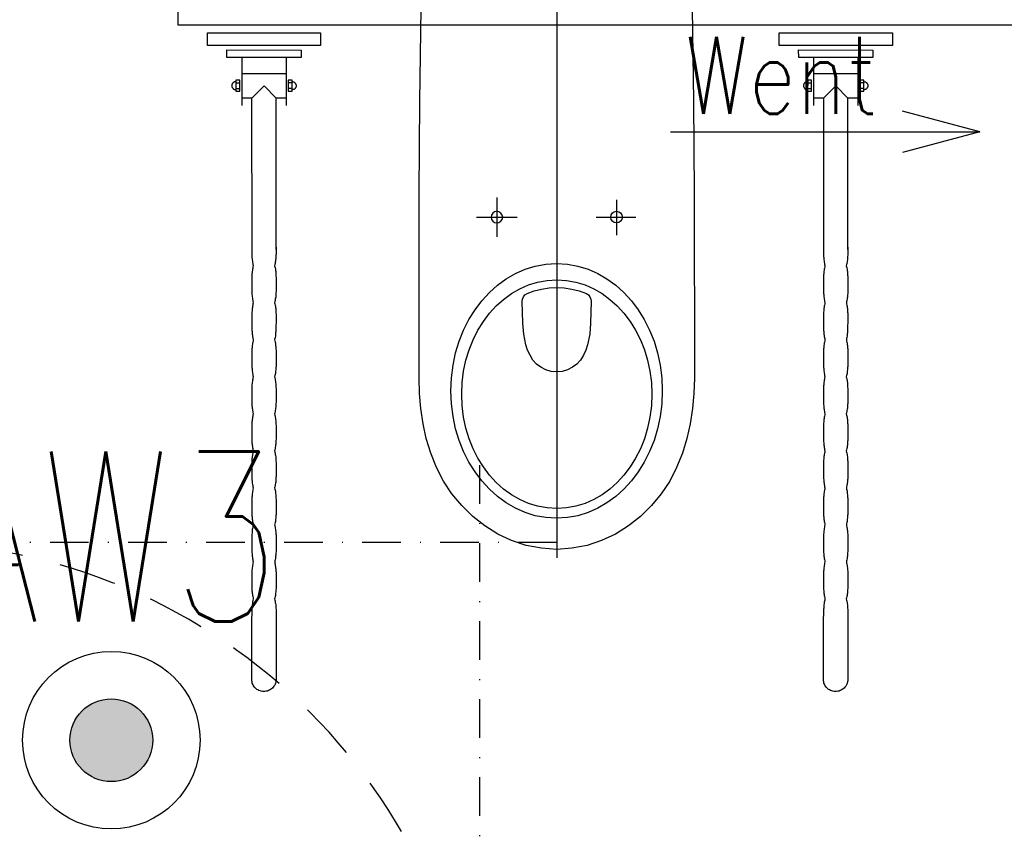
# Model space of a CAD drawing. Header units: millimetres. Extents: x 42924 to 92944, y -369470 to -179866.
# Tile 61 of 256: x 59210 to 59338, y -184246 to -184139. Entities that reach past the tile are written whole.
import ezdxf
from ezdxf.enums import TextEntityAlignment as Align

# ---------------------------------------------------------------- set-up
doc = ezdxf.new("R2010")
doc.units = ezdxf.units.MM
doc.linetypes.add('216-500', pattern=[2.5, 1.5, -1])
doc.linetypes.add('STRICHPUNKTX2', pattern=[2, 1, -0.5, 0, -0.5])
doc.layers.get('0').update_dxf_attribs({"color": 8})
for name, color, linetype in [('!! 0_Istn-went', 8, 'Continuous'), ('!! 2 ZABUDOWA GK-MDF', 8, 'Continuous'), ('!! 2_wypos-sanitarne', 8, 'Continuous'), ('E1', 2, 'Continuous'), ('E_0', 4, 'Continuous'), ('E_AW', 1, 'Continuous')]:
    doc.layers.add(name, color=color, linetype=linetype)
doc.styles.add('ARCHETYP', font='romans.shx', dxfattribs={"height": 15})
doc.styles.add('ELE1', font='romans.shx', dxfattribs={"width": 0.8, "height": 18})

# ---------------------------------------------------------------- blocks, each defined once
blk = doc.blocks.new('A$C14D806DD')
at = {"layer": 'E_AW'}
h = blk.add_hatch(color=256, dxfattribs=at)
h.dxf.hatch_style = 1
h.paths.add_polyline_path([(5.36, 0, 1), (-5.36, 0, 1)])
at = {"layer": 'E_AW', "ltscale": 5}
for radius in [11.49, 5.36]:
    blk.add_circle((0, 0), radius, dxfattribs=at)
blk = doc.blocks.new('5rtfgvb')
for p, q in [((131001.4, 14775.22), (131016.01, 14776.47)), ((131016.01, 14776.47), (131016.15, 14774.82)), ((131001.54, 14773.58), (131001.4, 14775.22)), ((131016.15, 14774.82), (131001.54, 14773.58)), ((131004.11, 14773.22), (131013.67, 14774.03)), ((131004.2, 14772.26), (131004.11, 14773.22)), ((131013.75, 14773.08), (131004.2, 14772.26)), ((131013.67, 14774.03), (131013.75, 14773.08)), ((131006.11, 14772.42), (131006.64, 14766.21)), ((131011.84, 14772.91), (131012.37, 14766.7)), ((131006.31, 14770.35), (131012.02, 14770.84)), ((131005.32, 14769.12), (131005.29, 14769.09)), ((131005.36, 14769.15), (131005.32, 14769.12)), ((131005.41, 14769.18), (131005.36, 14769.15)), ((131005.45, 14769.2), (131005.41, 14769.18)), ((131005.5, 14769.22), (131005.45, 14769.2)), ((131005.55, 14769.23), (131005.5, 14769.22)), ((131005.61, 14769.24), (131005.55, 14769.23)), ((131006.09, 14769.47), (131005.61, 14769.43)), ((131005.61, 14769.43), (131005.73, 14768)), ((131005.61, 14769.24), (131005.61, 14769.24)), ((131005.64, 14769.09), (131006.1, 14769.13)), ((131006.21, 14768.04), (131006.09, 14769.47)), ((131012.84, 14770.05), (131012.36, 14770.01)), ((131012.36, 14770.01), (131012.48, 14768.58)), ((131012.87, 14769.71), (131012.4, 14769.67)), ((131012.96, 14768.62), (131012.84, 14770.05)), ((131012.87, 14769.86), (131012.87, 14769.86)), ((131012.87, 14769.86), (131012.93, 14769.86)), ((131012.93, 14769.86), (131012.98, 14769.85)), ((131012.98, 14769.85), (131013.03, 14769.85)), ((131013.03, 14769.85), (131013.08, 14769.83)), ((131013.08, 14769.83), (131013.13, 14769.81)), ((131013.13, 14769.81), (131013.17, 14769.79)), ((131013.17, 14769.79), (131013.21, 14769.76)), ((131013.21, 14769.76), (131013.25, 14769.73)), ((131013.25, 14769.73), (131013.29, 14769.7)), ((131013.29, 14769.7), (131013.32, 14769.66)), ((131013.32, 14769.66), (131013.35, 14769.62)), ((131013.35, 14769.62), (131013.38, 14769.58)), ((131013.4, 14769.13), (131013.37, 14769.08)), ((131013.38, 14769.58), (131013.4, 14769.53)), ((131013.4, 14769.53), (131013.42, 14769.48)), ((131013.41, 14769.17), (131013.4, 14769.13)), ((131013.43, 14769.22), (131013.41, 14769.17)), ((131013.42, 14769.48), (131013.43, 14769.43)), ((131013.43, 14769.43), (131013.44, 14769.38)), ((131013.44, 14769.27), (131013.43, 14769.22)), ((131013.44, 14769.38), (131013.44, 14769.33)), ((131013.44, 14769.33), (131013.44, 14769.27)), ((131005.14, 14768.83), (131005.13, 14768.78)), ((131005.13, 14768.78), (131005.13, 14768.72)), ((131005.13, 14768.72), (131005.13, 14768.67)), ((131005.13, 14768.67), (131005.14, 14768.62)), ((131005.15, 14768.88), (131005.14, 14768.83)), ((131005.14, 14768.62), (131005.15, 14768.57)), ((131005.17, 14768.92), (131005.15, 14768.88)), ((131005.15, 14768.57), (131005.17, 14768.52)), ((131005.2, 14768.97), (131005.17, 14768.92)), ((131005.17, 14768.52), (131005.19, 14768.47)), ((131005.19, 14768.47), (131005.22, 14768.43)), ((131005.22, 14769.01), (131005.2, 14768.97)), ((131005.25, 14769.05), (131005.22, 14769.01)), ((131005.22, 14768.43), (131005.25, 14768.39)), ((131005.29, 14769.09), (131005.25, 14769.05)), ((131005.25, 14768.39), (131005.28, 14768.35)), ((131005.28, 14768.35), (131005.32, 14768.32)), ((131005.32, 14768.32), (131005.35, 14768.29)), ((131005.35, 14768.29), (131005.4, 14768.26)), ((131005.4, 14768.26), (131005.44, 14768.24)), ((131005.44, 14768.24), (131005.49, 14768.22)), ((131005.49, 14768.22), (131005.54, 14768.21)), ((131005.54, 14768.21), (131005.59, 14768.2)), ((131005.59, 14768.2), (131005.64, 14768.19)), ((131005.7, 14768.34), (131006.17, 14768.38)), ((131005.73, 14768), (131006.21, 14768.04)), ((131009.29, 14769.02), (131007.84, 14767.3)), ((131010.99, 14767.55), (131009.29, 14769.02)), ((131012.93, 14768.96), (131012.46, 14768.92)), ((131012.48, 14768.58), (131012.96, 14768.62)), ((131013.07, 14768.84), (131013.02, 14768.82)), ((131013.11, 14768.85), (131013.07, 14768.84)), ((131013.16, 14768.87), (131013.11, 14768.85)), ((131013.2, 14768.9), (131013.16, 14768.87)), ((131013.25, 14768.93), (131013.2, 14768.9)), ((131013.28, 14768.96), (131013.25, 14768.93)), ((131013.32, 14769), (131013.28, 14768.96)), ((131013.35, 14769.04), (131013.32, 14769)), ((131013.37, 14769.08), (131013.35, 14769.04)), ((131006.58, 14767.2), (131007.83, 14767.31)), ((131007.83, 14767.3), (131009.5, 14747.85)), ((131012.66, 14748.01), (131010.99, 14767.55)), ((131011.01, 14767.58), (131012.29, 14767.69)), ((131009.49, 14748.05), (131009.49, 14748.05)), ((131009.49, 14748.05), (131009.5, 14747.9)), ((131009.5, 14747.9), (131009.51, 14747.75)), ((131009.51, 14747.75), (131009.53, 14747.6)), ((131009.53, 14747.6), (131009.54, 14747.45)), ((131009.54, 14747.45), (131009.56, 14747.31)), ((131012.63, 14748.32), (131012.63, 14748.32)), ((131012.63, 14748.32), (131012.64, 14748.17)), ((131012.64, 14748.17), (131012.66, 14748.02)), ((131012.66, 14748.02), (131012.67, 14747.87)), ((131012.67, 14747.87), (131012.68, 14747.72)), ((131012.68, 14747.72), (131012.69, 14747.57)), ((131012.69, 14747.57), (131012.7, 14747.42)), ((131009.56, 14747.31), (131009.57, 14747.16)), ((131009.57, 14747.16), (131009.59, 14747.01)), ((131009.59, 14747.01), (131009.61, 14746.86)), ((131009.61, 14746.86), (131009.63, 14746.71)), ((131009.63, 14746.71), (131009.66, 14746.57)), ((131009.66, 14746.57), (131009.69, 14746.42)), ((131009.69, 14746.42), (131009.72, 14746.27)), ((131009.72, 14746.27), (131009.75, 14746.12)), ((131012.68, 14746.22), (131012.66, 14746.07)), ((131012.69, 14746.38), (131012.68, 14746.22)), ((131012.7, 14746.53), (131012.69, 14746.38)), ((131012.7, 14747.42), (131012.7, 14747.28)), ((131012.7, 14747.28), (131012.71, 14747.13)), ((131012.71, 14746.68), (131012.7, 14746.53)), ((131012.71, 14747.13), (131012.71, 14746.98)), ((131012.71, 14746.98), (131012.71, 14746.83)), ((131012.71, 14746.83), (131012.71, 14746.68)), ((131009.75, 14746.12), (131009.79, 14745.98)), ((131009.79, 14745.98), (131009.83, 14745.83)), ((131009.82, 14745.08), (131009.81, 14744.92)), ((131009.81, 14744.92), (131009.81, 14744.77)), ((131009.83, 14745.23), (131009.82, 14745.08)), ((131009.83, 14745.83), (131009.88, 14745.69)), ((131009.84, 14745.38), (131009.83, 14745.23)), ((131009.86, 14745.53), (131009.84, 14745.38)), ((131009.88, 14745.69), (131009.86, 14745.53)), ((131012.66, 14746.07), (131012.64, 14745.92)), ((131012.64, 14745.92), (131012.69, 14745.77)), ((131012.69, 14745.77), (131012.73, 14745.63)), ((131012.73, 14745.63), (131012.77, 14745.48)), ((131012.77, 14745.48), (131012.81, 14745.33)), ((131012.81, 14745.33), (131012.84, 14745.18)), ((131012.84, 14745.18), (131012.87, 14745.03)), ((131012.87, 14745.03), (131012.89, 14744.88)), ((131012.89, 14744.88), (131012.91, 14744.73)), ((131009.81, 14744.77), (131009.81, 14744.62)), ((131009.81, 14744.62), (131009.81, 14744.47)), ((131009.81, 14744.47), (131009.82, 14744.32)), ((131009.82, 14744.32), (131009.83, 14744.17)), ((131009.83, 14744.17), (131009.84, 14744.02)), ((131009.84, 14744.02), (131009.85, 14743.87)), ((131009.85, 14743.87), (131009.86, 14743.72)), ((131009.86, 14743.72), (131009.87, 14743.57)), ((131012.91, 14744.73), (131012.93, 14744.58)), ((131012.93, 14744.58), (131012.95, 14744.43)), ((131012.95, 14744.43), (131012.97, 14744.28)), ((131012.97, 14744.28), (131012.99, 14744.13)), ((131012.99, 14744.13), (131013, 14743.98)), ((131013, 14743.98), (131013.01, 14743.83)), ((131013.01, 14743.83), (131013.03, 14743.68)), ((131013.03, 14743.68), (131013.04, 14743.53)), ((131009.87, 14743.57), (131009.88, 14743.42)), ((131009.88, 14743.42), (131009.89, 14743.27)), ((131009.89, 14743.27), (131009.91, 14743.12)), ((131009.91, 14743.12), (131009.92, 14742.98)), ((131009.92, 14742.98), (131009.93, 14742.83)), ((131009.93, 14742.83), (131009.95, 14742.68)), ((131009.95, 14742.68), (131009.96, 14742.53)), ((131009.96, 14742.53), (131009.98, 14742.38)), ((131009.98, 14742.38), (131010, 14742.23)), ((131013.04, 14743.53), (131013.05, 14743.38)), ((131013.05, 14743.38), (131013.07, 14743.23)), ((131013.07, 14743.23), (131013.08, 14743.08)), ((131013.08, 14743.08), (131013.09, 14742.93)), ((131013.09, 14742.93), (131013.1, 14742.78)), ((131013.1, 14742.78), (131013.11, 14742.64)), ((131013.11, 14742.64), (131013.11, 14742.49)), ((131013.11, 14742.49), (131013.12, 14742.34)), ((131013.12, 14742.34), (131013.12, 14742.19)), ((131010, 14742.23), (131010.02, 14742.08)), ((131010.02, 14742.08), (131010.04, 14741.94)), ((131010.04, 14741.94), (131010.07, 14741.79)), ((131010.07, 14741.79), (131010.1, 14741.64)), ((131010.1, 14741.64), (131010.13, 14741.49)), ((131010.13, 14741.49), (131010.16, 14741.35)), ((131010.16, 14741.35), (131010.2, 14741.2)), ((131010.2, 14741.2), (131010.24, 14741.06)), ((131013.07, 14741.29), (131013.05, 14741.14)), ((131013.05, 14741.14), (131013.1, 14740.99)), ((131013.09, 14741.44), (131013.07, 14741.29)), ((131013.1, 14741.59), (131013.09, 14741.44)), ((131013.11, 14741.74), (131013.1, 14741.59)), ((131013.12, 14741.89), (131013.11, 14741.74)), ((131013.12, 14742.19), (131013.12, 14742.04)), ((131013.12, 14742.04), (131013.12, 14741.89)), ((131010.23, 14740.29), (131010.22, 14740.14)), ((131010.22, 14740.14), (131010.22, 14739.99)), ((131010.22, 14739.99), (131010.22, 14739.84)), ((131010.22, 14739.84), (131010.22, 14739.69)), ((131010.24, 14740.44), (131010.23, 14740.29)), ((131010.24, 14741.06), (131010.29, 14740.91)), ((131010.25, 14740.6), (131010.24, 14740.44)), ((131010.27, 14740.75), (131010.25, 14740.6)), ((131010.29, 14740.91), (131010.27, 14740.75)), ((131013.1, 14740.99), (131013.14, 14740.84)), ((131013.14, 14740.84), (131013.18, 14740.69)), ((131013.18, 14740.69), (131013.21, 14740.55)), ((131013.21, 14740.55), (131013.25, 14740.4)), ((131013.25, 14740.4), (131013.27, 14740.25)), ((131013.27, 14740.25), (131013.3, 14740.1)), ((131013.3, 14740.1), (131013.32, 14739.95)), ((131013.32, 14739.95), (131013.34, 14739.8)), ((131013.34, 14739.8), (131013.36, 14739.65)), ((131010.22, 14739.69), (131010.23, 14739.54)), ((131010.23, 14739.54), (131010.24, 14739.4)), ((131010.24, 14739.4), (131010.24, 14739.25)), ((131010.24, 14739.25), (131010.25, 14739.1)), ((131010.25, 14739.1), (131010.27, 14738.95)), ((131010.27, 14738.95), (131010.28, 14738.81)), ((131010.28, 14738.81), (131010.29, 14738.66)), ((131010.29, 14738.66), (131010.3, 14738.51)), ((131010.3, 14738.51), (131010.31, 14738.36)), ((131013.36, 14739.65), (131013.38, 14739.5)), ((131013.38, 14739.5), (131013.39, 14739.35)), ((131013.39, 14739.35), (131013.41, 14739.2)), ((131013.41, 14739.2), (131013.42, 14739.05)), ((131013.42, 14739.05), (131013.44, 14738.9)), ((131013.44, 14738.9), (131013.45, 14738.75)), ((131013.45, 14738.75), (131013.45, 14738.6)), ((131013.45, 14738.6), (131013.46, 14738.46)), ((131010.31, 14738.36), (131010.33, 14738.21)), ((131010.33, 14738.21), (131010.34, 14738.06)), ((131010.34, 14738.06), (131010.36, 14737.91)), ((131010.36, 14737.91), (131010.37, 14737.76)), ((131010.37, 14737.76), (131010.39, 14737.61)), ((131010.39, 14737.61), (131010.41, 14737.46)), ((131010.41, 14737.46), (131010.43, 14737.31)), ((131010.43, 14737.31), (131010.45, 14737.16)), ((131013.46, 14738.46), (131013.46, 14738.31)), ((131013.46, 14738.31), (131013.47, 14738.16)), ((131013.47, 14738.16), (131013.48, 14738.01)), ((131013.48, 14738.01), (131013.49, 14737.86)), ((131013.49, 14737.86), (131013.49, 14737.72)), ((131013.49, 14737.72), (131013.5, 14737.57)), ((131013.5, 14737.57), (131013.51, 14737.42)), ((131013.51, 14737.42), (131013.51, 14737.27)), ((131013.51, 14737.27), (131013.51, 14737.12)), ((131010.45, 14737.16), (131010.48, 14737.01)), ((131010.48, 14737.01), (131010.5, 14736.86)), ((131010.5, 14736.86), (131010.54, 14736.71)), ((131010.54, 14736.71), (131010.57, 14736.56)), ((131010.57, 14736.56), (131010.61, 14736.42)), ((131010.61, 14736.42), (131010.65, 14736.27)), ((131010.65, 14736.27), (131010.7, 14736.12)), ((131010.68, 14735.98), (131010.66, 14735.83)), ((131010.7, 14736.12), (131010.68, 14735.98)), ((131013.48, 14736.53), (131013.46, 14736.38)), ((131013.46, 14736.38), (131013.51, 14736.23)), ((131013.5, 14736.68), (131013.48, 14736.53)), ((131013.51, 14736.82), (131013.5, 14736.68)), ((131013.51, 14737.12), (131013.51, 14736.97)), ((131013.51, 14736.97), (131013.51, 14736.82)), ((131013.51, 14736.23), (131013.55, 14736.08)), ((131013.55, 14736.08), (131013.59, 14735.93)), ((131010.64, 14735.54), (131010.63, 14735.39)), ((131010.63, 14735.39), (131010.63, 14735.24)), ((131010.63, 14735.24), (131010.63, 14735.08)), ((131010.63, 14735.08), (131010.63, 14734.93)), ((131010.63, 14734.93), (131010.64, 14734.78)), ((131010.65, 14735.69), (131010.64, 14735.54)), ((131010.64, 14734.78), (131010.64, 14734.63)), ((131010.66, 14735.83), (131010.65, 14735.69)), ((131013.59, 14735.93), (131013.62, 14735.78)), ((131013.62, 14735.78), (131013.65, 14735.64)), ((131013.65, 14735.64), (131013.68, 14735.49)), ((131013.68, 14735.49), (131013.71, 14735.34)), ((131013.71, 14735.34), (131013.73, 14735.19)), ((131013.73, 14735.19), (131013.75, 14735.04)), ((131013.75, 14735.04), (131013.77, 14734.89)), ((131013.77, 14734.89), (131013.79, 14734.74)), ((131013.79, 14734.74), (131013.8, 14734.59)), ((131010.64, 14734.63), (131010.65, 14734.48)), ((131010.65, 14734.48), (131010.66, 14734.32)), ((131010.66, 14734.32), (131010.67, 14734.17)), ((131010.67, 14734.17), (131010.69, 14734.02)), ((131010.69, 14734.02), (131010.7, 14733.87)), ((131010.7, 14733.87), (131010.71, 14733.72)), ((131010.71, 14733.72), (131010.72, 14733.57)), ((131010.72, 14733.57), (131010.74, 14733.43)), ((131010.74, 14733.43), (131010.75, 14733.28)), ((131013.8, 14734.59), (131013.82, 14734.44)), ((131013.82, 14734.44), (131013.83, 14734.29)), ((131013.83, 14734.29), (131013.84, 14734.14)), ((131013.84, 14734.14), (131013.86, 14733.99)), ((131013.86, 14733.99), (131013.87, 14733.84)), ((131013.87, 14733.84), (131013.88, 14733.69)), ((131013.88, 14733.69), (131013.89, 14733.54)), ((131013.89, 14733.54), (131013.9, 14733.39)), ((131010.75, 14733.28), (131010.76, 14733.13)), ((131010.76, 14733.13), (131010.78, 14732.98)), ((131010.78, 14732.98), (131010.8, 14732.83)), ((131010.8, 14732.83), (131010.81, 14732.69)), ((131010.81, 14732.69), (131010.83, 14732.54)), ((131010.83, 14732.54), (131010.86, 14732.39)), ((131010.86, 14732.39), (131010.88, 14732.24)), ((131010.88, 14732.24), (131010.91, 14732.09)), ((131013.9, 14733.39), (131013.91, 14733.24)), ((131013.91, 14733.24), (131013.92, 14733.09)), ((131013.92, 14733.09), (131013.93, 14732.94)), ((131013.93, 14732.18), (131013.92, 14732.03)), ((131013.93, 14732.94), (131013.93, 14732.78)), ((131013.93, 14732.78), (131013.94, 14732.63)), ((131013.94, 14732.48), (131013.93, 14732.33)), ((131013.93, 14732.33), (131013.93, 14732.18)), ((131013.94, 14732.63), (131013.94, 14732.48)), ((131010.91, 14732.09), (131010.94, 14731.95)), ((131010.94, 14731.95), (131010.97, 14731.8)), ((131010.97, 14731.8), (131011.01, 14731.66)), ((131011.01, 14731.66), (131011.05, 14731.51)), ((131011.05, 14730.91), (131011.04, 14730.76)), ((131011.05, 14731.51), (131011.1, 14731.37)), ((131011.06, 14731.06), (131011.05, 14730.91)), ((131011.08, 14731.22), (131011.06, 14731.06)), ((131011.1, 14731.37), (131011.08, 14731.22)), ((131013.88, 14731.74), (131013.86, 14731.59)), ((131013.86, 14731.59), (131013.91, 14731.45)), ((131013.9, 14731.88), (131013.88, 14731.74)), ((131013.92, 14732.03), (131013.9, 14731.88)), ((131013.91, 14731.45), (131013.95, 14731.3)), ((131013.95, 14731.3), (131013.99, 14731.15)), ((131013.99, 14731.15), (131014.03, 14731)), ((131014.03, 14731), (131014.06, 14730.85)), ((131011.04, 14730.76), (131011.03, 14730.61)), ((131011.03, 14730.61), (131011.03, 14730.46)), ((131011.03, 14730.46), (131011.03, 14730.31)), ((131011.03, 14730.31), (131011.03, 14730.16)), ((131011.03, 14730.16), (131011.04, 14730)), ((131011.04, 14730), (131011.05, 14729.85)), ((131011.05, 14729.85), (131011.05, 14729.7)), ((131011.05, 14729.7), (131011.06, 14729.55)), ((131014.06, 14730.85), (131014.09, 14730.71)), ((131014.09, 14730.71), (131014.11, 14730.56)), ((131014.11, 14730.56), (131014.13, 14730.41)), ((131014.13, 14730.41), (131014.15, 14730.26)), ((131014.15, 14730.26), (131014.17, 14730.11)), ((131014.17, 14730.11), (131014.19, 14729.96)), ((131014.19, 14729.96), (131014.2, 14729.81)), ((131014.2, 14729.81), (131014.22, 14729.66)), ((131014.22, 14729.66), (131014.23, 14729.51)), ((131011.06, 14729.55), (131011.08, 14729.4)), ((131011.08, 14729.4), (131011.09, 14729.25)), ((131011.09, 14729.25), (131011.1, 14729.1)), ((131011.1, 14729.1), (131011.11, 14728.95)), ((131011.11, 14728.95), (131011.13, 14728.8)), ((131011.13, 14728.8), (131011.14, 14728.65)), ((131011.14, 14728.65), (131011.15, 14728.5)), ((131011.15, 14728.5), (131011.17, 14728.36)), ((131011.17, 14728.36), (131011.18, 14728.21)), ((131014.23, 14729.51), (131014.25, 14729.36)), ((131014.25, 14729.36), (131014.26, 14729.21)), ((131014.26, 14729.21), (131014.27, 14729.06)), ((131014.27, 14729.06), (131014.28, 14728.91)), ((131014.28, 14728.91), (131014.3, 14728.76)), ((131014.3, 14728.76), (131014.31, 14728.61)), ((131014.31, 14728.61), (131014.32, 14728.47)), ((131014.32, 14728.47), (131014.33, 14728.32)), ((131014.33, 14728.32), (131014.33, 14728.17)), ((131011.18, 14728.21), (131011.2, 14728.06)), ((131011.2, 14728.06), (131011.22, 14727.91)), ((131011.22, 14727.91), (131011.24, 14727.76)), ((131011.24, 14727.76), (131011.26, 14727.61)), ((131011.26, 14727.61), (131011.29, 14727.46)), ((131011.29, 14727.46), (131011.32, 14727.31)), ((131011.32, 14727.31), (131011.35, 14727.17)), ((131011.35, 14727.17), (131011.38, 14727.02)), ((131014.31, 14727.11), (131014.29, 14726.96)), ((131014.32, 14727.26), (131014.31, 14727.11)), ((131014.33, 14727.41), (131014.32, 14727.26)), ((131014.33, 14728.17), (131014.34, 14728.02)), ((131014.34, 14727.57), (131014.33, 14727.41)), ((131014.34, 14728.02), (131014.34, 14727.87)), ((131014.34, 14727.87), (131014.34, 14727.72)), ((131014.34, 14727.72), (131014.34, 14727.57)), ((131011.38, 14727.02), (131011.42, 14726.87)), ((131011.42, 14726.87), (131011.46, 14726.73)), ((131011.45, 14725.97), (131011.44, 14725.82)), ((131011.44, 14725.82), (131011.44, 14725.67)), ((131011.46, 14726.12), (131011.45, 14725.97)), ((131011.46, 14726.73), (131011.51, 14726.58)), ((131011.47, 14726.27), (131011.46, 14726.12)), ((131011.49, 14726.43), (131011.47, 14726.27)), ((131011.51, 14726.58), (131011.49, 14726.43)), ((131014.29, 14726.96), (131014.27, 14726.81)), ((131014.27, 14726.81), (131014.32, 14726.66)), ((131014.32, 14726.66), (131014.36, 14726.51)), ((131014.36, 14726.51), (131014.4, 14726.37)), ((131014.4, 14726.37), (131014.44, 14726.22)), ((131014.44, 14726.22), (131014.47, 14726.07)), ((131014.47, 14726.07), (131014.5, 14725.92)), ((131014.5, 14725.92), (131014.52, 14725.78)), ((131014.52, 14725.78), (131014.54, 14725.63)), ((131011.44, 14725.67), (131011.44, 14725.52)), ((131011.44, 14725.52), (131011.44, 14725.37)), ((131011.44, 14725.37), (131011.45, 14725.23)), ((131011.45, 14725.23), (131011.45, 14725.08)), ((131011.45, 14725.08), (131011.46, 14724.93)), ((131011.46, 14724.93), (131011.47, 14724.78)), ((131011.47, 14724.78), (131011.48, 14724.63)), ((131011.48, 14724.63), (131011.5, 14724.49)), ((131011.5, 14724.49), (131011.51, 14724.34)), ((131014.54, 14725.63), (131014.56, 14725.48)), ((131014.56, 14725.48), (131014.58, 14725.33)), ((131014.58, 14725.33), (131014.6, 14725.18)), ((131014.6, 14725.18), (131014.61, 14725.03)), ((131014.61, 14725.03), (131014.63, 14724.88)), ((131014.63, 14724.88), (131014.64, 14724.73)), ((131014.64, 14724.73), (131014.65, 14724.59)), ((131014.65, 14724.59), (131014.67, 14724.44)), ((131011.51, 14724.34), (131011.52, 14724.19)), ((131011.52, 14724.19), (131011.53, 14724.04)), ((131011.53, 14724.04), (131011.55, 14723.89)), ((131011.55, 14723.89), (131011.56, 14723.74)), ((131011.56, 14723.74), (131011.57, 14723.59)), ((131011.57, 14723.59), (131011.59, 14723.44)), ((131011.59, 14723.44), (131011.61, 14723.28)), ((131011.61, 14723.28), (131011.63, 14723.13)), ((131014.67, 14724.44), (131014.68, 14724.29)), ((131014.68, 14724.29), (131014.69, 14724.14)), ((131014.69, 14724.14), (131014.7, 14723.99)), ((131014.7, 14723.99), (131014.72, 14723.84)), ((131014.72, 14723.84), (131014.73, 14723.69)), ((131014.73, 14723.69), (131014.74, 14723.54)), ((131014.74, 14723.54), (131014.74, 14723.39)), ((131014.74, 14723.39), (131014.75, 14723.24)), ((131014.75, 14723.24), (131014.75, 14723.09)), ((131011.63, 14723.13), (131011.65, 14722.98)), ((131011.65, 14722.98), (131011.67, 14722.83)), ((131011.67, 14722.83), (131011.7, 14722.68)), ((131011.7, 14722.68), (131011.72, 14722.53)), ((131011.72, 14722.53), (131011.76, 14722.38)), ((131011.76, 14722.38), (131011.79, 14722.23)), ((131011.79, 14722.23), (131011.83, 14722.08)), ((131011.83, 14722.08), (131011.87, 14721.94)), ((131011.87, 14721.94), (131011.92, 14721.79)), ((131014.7, 14722.18), (131014.68, 14722.02)), ((131014.68, 14722.02), (131014.73, 14721.88)), ((131014.72, 14722.33), (131014.7, 14722.18)), ((131014.73, 14722.48), (131014.72, 14722.33)), ((131014.74, 14722.63), (131014.73, 14722.48)), ((131014.75, 14722.78), (131014.74, 14722.63)), ((131014.75, 14723.09), (131014.75, 14722.93)), ((131014.75, 14722.93), (131014.75, 14722.78)), ((131011.86, 14721.18), (131011.85, 14721.04)), ((131011.85, 14721.04), (131011.85, 14720.89)), ((131011.85, 14720.89), (131011.85, 14720.74)), ((131011.85, 14720.74), (131011.85, 14720.59)), ((131011.87, 14721.34), (131011.86, 14721.18)), ((131011.88, 14721.49), (131011.87, 14721.34)), ((131011.9, 14721.64), (131011.88, 14721.49)), ((131011.92, 14721.79), (131011.9, 14721.64)), ((131014.73, 14721.88), (131014.77, 14721.73)), ((131014.77, 14721.73), (131014.81, 14721.58)), ((131014.81, 14721.58), (131014.84, 14721.44)), ((131014.84, 14721.44), (131014.88, 14721.29)), ((131014.88, 14721.29), (131014.9, 14721.14)), ((131014.9, 14721.14), (131014.93, 14720.99)), ((131014.93, 14720.99), (131014.95, 14720.84)), ((131014.95, 14720.84), (131014.97, 14720.7)), ((131014.97, 14720.7), (131014.99, 14720.55)), ((131011.85, 14720.59), (131011.86, 14720.44)), ((131011.86, 14720.44), (131011.86, 14720.29)), ((131011.86, 14720.29), (131011.87, 14720.14)), ((131011.87, 14720.14), (131011.88, 14719.99)), ((131011.88, 14719.99), (131011.89, 14719.84)), ((131011.89, 14719.84), (131011.91, 14719.69)), ((131011.91, 14719.69), (131011.92, 14719.55)), ((131011.92, 14719.55), (131011.93, 14719.4)), ((131011.93, 14719.4), (131011.94, 14719.25)), ((131014.99, 14720.55), (131015.01, 14720.4)), ((131015.01, 14720.4), (131015.02, 14720.25)), ((131015.02, 14720.25), (131015.04, 14720.1)), ((131015.04, 14720.1), (131015.05, 14719.95)), ((131015.05, 14719.95), (131015.06, 14719.8)), ((131015.06, 14719.8), (131015.08, 14719.65)), ((131015.08, 14719.65), (131015.09, 14719.5)), ((131015.09, 14719.5), (131015.1, 14719.35)), ((131011.94, 14719.25), (131011.96, 14719.1)), ((131011.96, 14719.1), (131011.97, 14718.95)), ((131011.97, 14718.95), (131011.98, 14718.8)), ((131011.98, 14718.8), (131012, 14718.65)), ((131012, 14718.65), (131012.02, 14718.5)), ((131012.02, 14718.5), (131012.04, 14718.35)), ((131012.04, 14718.35), (131012.06, 14718.2)), ((131012.06, 14718.2), (131012.08, 14718.05)), ((131015.1, 14719.35), (131015.11, 14719.2)), ((131015.11, 14719.2), (131015.12, 14719.06)), ((131015.12, 14719.06), (131015.14, 14718.91)), ((131015.14, 14718.91), (131015.14, 14718.76)), ((131015.14, 14718.76), (131015.15, 14718.61)), ((131015.15, 14718.61), (131015.16, 14718.46)), ((131015.16, 14718.46), (131015.16, 14718.31)), ((131015.16, 14718.31), (131015.16, 14718.16)), ((131015.16, 14718.16), (131015.16, 14718.01)), ((131012.08, 14718.05), (131012.11, 14717.9)), ((131012.11, 14717.9), (131012.13, 14717.75)), ((131012.13, 14717.75), (131012.16, 14717.6)), ((131012.16, 14717.6), (131012.2, 14717.46)), ((131012.2, 14717.46), (131012.24, 14717.31)), ((131012.24, 14717.31), (131012.28, 14717.16)), ((131012.28, 14717.16), (131012.33, 14717.01)), ((131012.31, 14716.86), (131012.29, 14716.71)), ((131012.33, 14717.01), (131012.31, 14716.86)), ((131015.11, 14717.41), (131015.09, 14717.25)), ((131015.09, 14717.25), (131015.14, 14717.11)), ((131015.13, 14717.56), (131015.11, 14717.41)), ((131015.14, 14717.71), (131015.13, 14717.56)), ((131015.15, 14717.86), (131015.14, 14717.71)), ((131015.14, 14717.11), (131015.18, 14716.96)), ((131015.16, 14718.01), (131015.15, 14717.86)), ((131015.18, 14716.96), (131015.22, 14716.82)), ((131012.27, 14716.41), (131012.26, 14716.26)), ((131012.26, 14716.26), (131012.26, 14716.11)), ((131012.26, 14716.11), (131012.26, 14715.96)), ((131012.26, 14715.96), (131012.26, 14715.81)), ((131012.26, 14715.81), (131012.27, 14715.66)), ((131012.28, 14716.56), (131012.27, 14716.41)), ((131012.27, 14715.66), (131012.27, 14715.51)), ((131012.29, 14716.71), (131012.28, 14716.56)), ((131015.22, 14716.82), (131015.25, 14716.67)), ((131015.25, 14716.67), (131015.28, 14716.53)), ((131015.28, 14716.53), (131015.31, 14716.38)), ((131015.31, 14716.38), (131015.34, 14716.23)), ((131015.34, 14716.23), (131015.36, 14716.08)), ((131015.36, 14716.08), (131015.38, 14715.93)), ((131015.38, 14715.93), (131015.4, 14715.78)), ((131015.4, 14715.78), (131015.42, 14715.63)), ((131015.42, 14715.63), (131015.43, 14715.48)), ((131012.27, 14715.51), (131012.28, 14715.36)), ((131012.28, 14715.36), (131012.29, 14715.21)), ((131012.29, 14715.21), (131012.3, 14715.06)), ((131012.3, 14715.06), (131012.31, 14714.91)), ((131012.31, 14714.91), (131012.33, 14714.76)), ((131012.33, 14714.76), (131012.34, 14714.61)), ((131012.34, 14714.61), (131012.35, 14714.46)), ((131012.35, 14714.46), (131012.37, 14714.32)), ((131012.37, 14714.32), (131012.38, 14714.17)), ((131015.43, 14715.48), (131015.45, 14715.33)), ((131015.45, 14715.33), (131015.46, 14715.18)), ((131015.46, 14715.18), (131015.47, 14715.03)), ((131015.47, 14715.03), (131015.48, 14714.88)), ((131015.48, 14714.88), (131015.5, 14714.73)), ((131015.5, 14714.73), (131015.51, 14714.59)), ((131015.51, 14714.59), (131015.52, 14714.44)), ((131015.52, 14714.44), (131015.53, 14714.29)), ((131015.53, 14714.29), (131015.54, 14714.14)), ((131012.38, 14714.17), (131012.39, 14714.02)), ((131012.39, 14714.02), (131012.41, 14713.87)), ((131012.41, 14713.87), (131012.43, 14713.72)), ((131012.43, 14713.72), (131012.44, 14713.57)), ((131012.44, 14713.57), (131012.46, 14713.42)), ((131012.46, 14713.42), (131012.49, 14713.28)), ((131012.49, 14713.28), (131012.51, 14713.13)), ((131012.51, 14713.13), (131012.54, 14712.98)), ((131015.54, 14714.14), (131015.55, 14713.99)), ((131015.55, 14713.99), (131015.56, 14713.84)), ((131015.56, 14713.1), (131015.55, 14712.94)), ((131015.56, 14713.84), (131015.56, 14713.69)), ((131015.56, 14713.69), (131015.57, 14713.54)), ((131015.57, 14713.39), (131015.56, 14713.25)), ((131015.56, 14713.25), (131015.56, 14713.1)), ((131015.57, 14713.54), (131015.57, 14713.39)), ((131012.54, 14712.98), (131012.57, 14712.83)), ((131012.57, 14712.83), (131012.61, 14712.69)), ((131012.61, 14712.69), (131012.65, 14712.54)), ((131012.65, 14712.54), (131012.69, 14712.4)), ((131012.68, 14711.79), (131012.67, 14711.64)), ((131012.7, 14711.95), (131012.68, 14711.79)), ((131012.69, 14712.4), (131012.73, 14712.25)), ((131012.71, 14712.1), (131012.7, 14711.95)), ((131012.73, 14712.25), (131012.71, 14712.1)), ((131015.52, 14712.64), (131015.5, 14712.49)), ((131015.5, 14712.49), (131015.54, 14712.35)), ((131015.54, 14712.79), (131015.52, 14712.64)), ((131015.55, 14712.94), (131015.54, 14712.79)), ((131015.54, 14712.35), (131015.59, 14712.2)), ((131015.59, 14712.2), (131015.62, 14712.05)), ((131015.62, 14712.05), (131015.66, 14711.9)), ((131015.66, 14711.9), (131015.69, 14711.75)), ((131015.69, 14711.75), (131015.72, 14711.61)), ((131012.67, 14711.64), (131012.67, 14711.49)), ((131012.67, 14711.49), (131012.67, 14711.34)), ((131012.67, 14711.34), (131012.67, 14711.19)), ((131012.67, 14711.19), (131012.67, 14711.04)), ((131012.67, 14711.04), (131012.67, 14710.89)), ((131012.67, 14710.89), (131012.68, 14710.74)), ((131012.68, 14710.74), (131012.69, 14710.59)), ((131012.69, 14710.59), (131012.7, 14710.44)), ((131015.72, 14711.61), (131015.74, 14711.46)), ((131015.74, 14711.46), (131015.77, 14711.31)), ((131015.77, 14711.31), (131015.79, 14711.16)), ((131015.79, 14711.16), (131015.81, 14711.01)), ((131015.81, 14711.01), (131015.82, 14710.86)), ((131015.82, 14710.86), (131015.84, 14710.71)), ((131015.84, 14710.71), (131015.85, 14710.56)), ((131015.85, 14710.56), (131015.87, 14710.41)), ((131012.7, 14710.44), (131012.71, 14710.29)), ((131012.71, 14710.29), (131012.72, 14710.14)), ((131012.72, 14710.14), (131012.74, 14709.99)), ((131012.74, 14709.99), (131012.75, 14709.84)), ((131012.75, 14709.84), (131012.76, 14709.69)), ((131012.76, 14709.69), (131012.77, 14709.55)), ((131012.77, 14709.55), (131012.79, 14709.4)), ((131012.79, 14709.4), (131012.8, 14709.25)), ((131012.8, 14709.25), (131012.82, 14709.1)), ((131015.87, 14710.41), (131015.88, 14710.26)), ((131015.88, 14710.26), (131015.89, 14710.11)), ((131015.89, 14710.11), (131015.91, 14709.96)), ((131015.91, 14709.96), (131015.92, 14709.81)), ((131015.92, 14709.81), (131015.93, 14709.66)), ((131015.93, 14709.66), (131015.94, 14709.51)), ((131015.94, 14709.51), (131015.95, 14709.36)), ((131015.95, 14709.36), (131015.96, 14709.21)), ((131015.96, 14709.21), (131015.97, 14709.06)), ((131012.82, 14709.1), (131012.83, 14708.95)), ((131012.83, 14708.95), (131012.85, 14708.8)), ((131012.85, 14708.8), (131012.87, 14708.65)), ((131012.87, 14708.65), (131012.9, 14708.5)), ((131012.9, 14708.5), (131012.92, 14708.36)), ((131012.92, 14708.36), (131012.95, 14708.21)), ((131012.95, 14708.21), (131012.98, 14708.06)), ((131012.98, 14708.06), (131013.02, 14707.91)), ((131013.02, 14707.91), (131013.05, 14707.76)), ((131015.94, 14708), (131015.93, 14707.85)), ((131015.96, 14708.16), (131015.94, 14708)), ((131015.97, 14708.31), (131015.96, 14708.16)), ((131015.97, 14709.06), (131015.97, 14708.91)), ((131015.97, 14708.91), (131015.97, 14708.76)), ((131015.97, 14708.76), (131015.98, 14708.61)), ((131015.98, 14708.61), (131015.97, 14708.46)), ((131015.97, 14708.46), (131015.97, 14708.31)), ((131013.05, 14707.76), (131013.1, 14707.62)), ((131013.08, 14706.71), (131013.07, 14706.56)), ((131013.09, 14707.02), (131013.08, 14706.87)), ((131013.08, 14706.87), (131013.08, 14706.71)), ((131013.11, 14707.17), (131013.09, 14707.02)), ((131013.1, 14707.62), (131013.14, 14707.47)), ((131013.12, 14707.32), (131013.11, 14707.17)), ((131013.14, 14707.47), (131013.12, 14707.32)), ((131015.93, 14707.85), (131015.91, 14707.7)), ((131015.91, 14707.7), (131015.95, 14707.56)), ((131015.95, 14707.56), (131016, 14707.41)), ((131016, 14707.41), (131016.03, 14707.27)), ((131016.03, 14707.27), (131016.07, 14707.12)), ((131016.07, 14707.12), (131016.1, 14706.97)), ((131016.1, 14706.97), (131016.13, 14706.83)), ((131016.13, 14706.83), (131016.15, 14706.68)), ((131016.15, 14706.68), (131016.18, 14706.53)), ((131013.07, 14706.56), (131013.07, 14706.41)), ((131013.07, 14706.41), (131013.08, 14706.26)), ((131013.08, 14706.26), (131013.08, 14706.11)), ((131013.08, 14706.11), (131013.09, 14705.96)), ((131013.09, 14705.96), (131013.1, 14705.81)), ((131013.1, 14705.81), (131013.11, 14705.66)), ((131013.11, 14705.66), (131013.12, 14705.52)), ((131013.12, 14705.52), (131013.13, 14705.37)), ((131013.13, 14705.37), (131013.14, 14705.22)), ((131016.18, 14706.53), (131016.2, 14706.38)), ((131016.2, 14706.38), (131016.22, 14706.23)), ((131016.22, 14706.23), (131016.23, 14706.08)), ((131016.23, 14706.08), (131016.25, 14705.93)), ((131016.25, 14705.93), (131016.26, 14705.78)), ((131016.26, 14705.78), (131016.28, 14705.63)), ((131016.28, 14705.63), (131016.29, 14705.48)), ((131016.29, 14705.48), (131016.3, 14705.34)), ((131013.14, 14705.22), (131013.16, 14705.07)), ((131013.16, 14705.07), (131013.17, 14704.92)), ((131013.17, 14704.92), (131013.18, 14704.77)), ((131013.18, 14704.77), (131013.2, 14704.62)), ((131013.2, 14704.62), (131013.21, 14704.47)), ((131013.21, 14704.47), (131013.23, 14704.32)), ((131013.23, 14704.32), (131013.24, 14704.18)), ((131013.24, 14704.18), (131013.26, 14704.03)), ((131016.3, 14705.34), (131016.31, 14705.19)), ((131016.31, 14705.19), (131016.33, 14705.04)), ((131016.33, 14705.04), (131016.34, 14704.89)), ((131016.34, 14704.89), (131016.35, 14704.74)), ((131016.35, 14704.74), (131016.36, 14704.59)), ((131016.36, 14704.59), (131016.37, 14704.44)), ((131016.37, 14704.44), (131016.38, 14704.29)), ((131016.38, 14704.29), (131016.38, 14704.14)), ((131016.38, 14704.14), (131016.38, 14703.99)), ((131013.26, 14704.03), (131013.28, 14703.88)), ((131013.28, 14703.88), (131013.3, 14703.73)), ((131013.3, 14703.73), (131013.33, 14703.58)), ((131013.33, 14703.58), (131013.36, 14703.44)), ((131013.36, 14703.44), (131013.39, 14703.29)), ((131013.39, 14703.29), (131013.42, 14703.14)), ((131013.42, 14703.14), (131013.46, 14702.99)), ((131013.46, 14702.99), (131013.51, 14702.85)), ((131013.51, 14702.85), (131013.55, 14702.7)), ((131016.34, 14703.09), (131016.31, 14702.94)), ((131016.31, 14702.94), (131016.36, 14702.79)), ((131016.35, 14703.24), (131016.34, 14703.09)), ((131016.37, 14703.39), (131016.35, 14703.24)), ((131016.38, 14703.69), (131016.37, 14703.54)), ((131016.37, 14703.54), (131016.37, 14703.39)), ((131016.38, 14703.99), (131016.38, 14703.84)), ((131016.38, 14703.84), (131016.38, 14703.69)), ((131013.49, 14701.94), (131013.48, 14701.79)), ((131013.48, 14701.79), (131013.48, 14701.64)), ((131013.48, 14701.64), (131013.49, 14701.49)), ((131013.5, 14702.25), (131013.49, 14702.09)), ((131013.49, 14702.09), (131013.49, 14701.94)), ((131013.51, 14702.4), (131013.5, 14702.25)), ((131013.53, 14702.55), (131013.51, 14702.4)), ((131013.55, 14702.7), (131013.53, 14702.55)), ((131016.36, 14702.79), (131016.4, 14702.64)), ((131016.4, 14702.64), (131016.44, 14702.49)), ((131016.44, 14702.49), (131016.48, 14702.35)), ((131016.48, 14702.35), (131016.51, 14702.2)), ((131016.51, 14702.2), (131016.54, 14702.05)), ((131016.54, 14702.05), (131016.56, 14701.9)), ((131016.56, 14701.9), (131016.58, 14701.75)), ((131016.58, 14701.75), (131016.61, 14701.6)), ((131016.61, 14701.6), (131016.62, 14701.45)), ((131013.49, 14701.49), (131013.49, 14701.34)), ((131013.49, 14701.34), (131013.5, 14701.19)), ((131013.5, 14701.19), (131013.51, 14701.04)), ((131013.51, 14701.04), (131013.52, 14700.89)), ((131013.52, 14700.89), (131013.53, 14700.74)), ((131013.53, 14700.74), (131013.54, 14700.59)), ((131013.54, 14700.59), (131013.55, 14700.44)), ((131014.27, 14692.13), (131013.55, 14700.41)), ((131016.62, 14701.45), (131016.64, 14701.3)), ((131016.64, 14701.3), (131016.66, 14701.15)), ((131016.66, 14701.15), (131016.67, 14701)), ((131016.67, 14701), (131016.69, 14700.84)), ((131016.69, 14700.84), (131016.7, 14700.69)), ((131016.7, 14700.7), (131017.39, 14692.56)), ((131014.31, 14691.98), (131014.27, 14692.13)), ((131014.35, 14691.83), (131014.31, 14691.98)), ((131014.42, 14691.7), (131014.35, 14691.83)), ((131014.49, 14691.57), (131014.42, 14691.7)), ((131014.58, 14691.44), (131014.49, 14691.57)), ((131014.67, 14691.33), (131014.58, 14691.44)), ((131017.02, 14691.4), (131016.91, 14691.3)), ((131017.11, 14691.52), (131017.02, 14691.4)), ((131017.19, 14691.65), (131017.11, 14691.52)), ((131017.26, 14691.78), (131017.19, 14691.65)), ((131017.32, 14691.93), (131017.26, 14691.78)), ((131017.36, 14692.08), (131017.32, 14691.93)), ((131017.39, 14692.23), (131017.36, 14692.08)), ((131017.39, 14692.56), (131017.39, 14692.56)), ((131017.39, 14692.56), (131017.4, 14692.39)), ((131017.4, 14692.39), (131017.39, 14692.23)), ((131014.78, 14691.23), (131014.67, 14691.33)), ((131014.9, 14691.14), (131014.78, 14691.23)), ((131015.02, 14691.06), (131014.9, 14691.14)), ((131015.15, 14691), (131015.02, 14691.06)), ((131015.29, 14690.94), (131015.15, 14691)), ((131015.44, 14690.9), (131015.29, 14690.94)), ((131015.6, 14690.88), (131015.44, 14690.9)), ((131015.75, 14690.87), (131015.6, 14690.88)), ((131015.92, 14690.87), (131015.75, 14690.87)), ((131016.08, 14690.89), (131015.92, 14690.87)), ((131016.24, 14690.92), (131016.08, 14690.89)), ((131016.39, 14690.97), (131016.24, 14690.92)), ((131016.53, 14691.04), (131016.39, 14690.97)), ((131016.67, 14691.11), (131016.53, 14691.04)), ((131016.79, 14691.2), (131016.67, 14691.11)), ((131016.91, 14691.3), (131016.79, 14691.2))]:
    blk.add_line(p, q)
blk = doc.blocks.new('gvb')
at = {"linetype": 'STRICHPUNKTX2', "ltscale": 5}
for p, q in [((130664.97, 14667.75), (130664.97, 14497.75)), ((130654.97, 14657.75), (130824.97, 14657.75))]:
    blk.add_line(p, q, dxfattribs=at)
at = {"linetype": '216-500', "ltscale": 5}
blk.add_circle((130739.97, 14582.75), 75, dxfattribs=at)
blk = doc.blocks.new('A$C324a30b8')
for points in [[(0.1755, 0), (0.1769, -0.1196), (0.178, -0.2392), (0.1783, -0.4783), (0.1776, -0.4982), (0.1759, -0.5178), (0.1727, -0.5374), (0.1685, -0.5566), (0.1626, -0.5755), (0.1552, -0.5941), (0.1462, -0.6115), (0.1353, -0.6283), (0.1227, -0.6434), (0.1084, -0.6573), (0.0927, -0.6696), (0.0759, -0.6801), (0.058, -0.6885), (0.0392, -0.6948), (0.0196, -0.6986), (0, -0.7), (-0.0199, -0.6986), (-0.0395, -0.6948), (-0.0584, -0.6885), (-0.0762, -0.6801), (-0.093, -0.6696), (-0.1087, -0.6573), (-0.1227, -0.6434), (-0.1357, -0.6283), (-0.1465, -0.6115), (-0.1556, -0.5941), (-0.1629, -0.5755), (-0.1689, -0.5566), (-0.1731, -0.5374), (-0.1759, -0.5178), (-0.1776, -0.4982), (-0.1783, -0.4783), (-0.178, -0.2392), (-0.1773, -0.1196), (-0.1755, 0)], [(0, 0.0105), (0, -0.7108)], [(-0.1755, 0), (0.1755, 0)], [(-0.0776, -0.2446), (-0.0776, -0.2955)], [(0.0773, -0.2475), (0.0773, -0.293)], [(-0.1038, -0.2699), (-0.0514, -0.2699)], [(0.051, -0.2699), (0.1024, -0.2699)]]:
    blk.add_lwpolyline(points)
for points in [[(-0.0776, -0.2773), (-0.0748, -0.2769), (-0.0724, -0.2752), (-0.0706, -0.2727), (-0.0699, -0.2699), (-0.0706, -0.2671), (-0.0724, -0.2647), (-0.0748, -0.2629), (-0.0776, -0.2622), (-0.0804, -0.2629), (-0.0829, -0.2647), (-0.0846, -0.2671), (-0.085, -0.2699), (-0.0846, -0.2727), (-0.0829, -0.2752), (-0.0804, -0.2769)], [(-0.0448, -0.379), (-0.0444, -0.3759), (-0.043, -0.3731), (-0.0413, -0.3706), (-0.0385, -0.3689), (-0.0294, -0.3654), (-0.0196, -0.3629), (-0.0098, -0.3612), (0, -0.3608), (0.0098, -0.3612), (0.0196, -0.3629), (0.029, -0.3654), (0.0385, -0.3689), (0.0409, -0.3706), (0.043, -0.3731), (0.0441, -0.3759), (0.0444, -0.379), (0.0437, -0.4073), (0.0427, -0.4213), (0.0399, -0.4353), (0.0378, -0.4423), (0.0346, -0.4486), (0.0308, -0.4549), (0.0259, -0.4601), (0.0203, -0.4643), (0.014, -0.4675), (0.007, -0.4696), (0, -0.4703), (-0.0073, -0.4696), (-0.014, -0.4675), (-0.0206, -0.4643), (-0.0262, -0.4601), (-0.0308, -0.4549), (-0.0346, -0.4486), (-0.0378, -0.4423), (-0.0399, -0.4353), (-0.0427, -0.4213), (-0.0441, -0.4073)]]:
    blk.add_lwpolyline(points, close=True)
blk.add_circle((0.0774, -0.2698), 0.00752)
for centre, major_axis, ratio in [((-0.0002, -0.4948), (0, -0.165), 0.829441), ((0, -0.4991), (0, -0.1481), 0.831158)]:
    blk.add_ellipse(centre, major_axis=major_axis, ratio=ratio, start_param=0, end_param=6.283185)

msp = doc.modelspace()

# ---------------------------------------------------------------- linework, layer by layer
at = {"layer": '!! 0_Istn-went'}
for points in [[(59334.33955, -184153.22567), (59324.33955, -184150.54618)], [(59294.29303, -184153.22567), (59334.33955, -184153.22567)], [(59294.29303, -184153.22567), (59334.33955, -184153.22567)], [(59334.33955, -184153.22567), (59324.33955, -184155.90516)]]:
    msp.add_lwpolyline(points, dxfattribs=at)
at = {"layer": '!! 2 ZABUDOWA GK-MDF'}
msp.add_lwpolyline([(59339.56735, -184139.38782), (59230.56735, -184139.38782), (59230.56735, -184119.38782)], dxfattribs=at)

# ---------------------------------------------------------------- block references
at = {"layer": '!! 2_wypos-sanitarne', "xscale": 100, "yscale": 100, "zscale": 100}
msp.add_blockref('A$C324a30b8', (59279.56781, -184137.26827), dxfattribs=at)
at = {"layer": '!! 2_wypos-sanitarne', "rotation": 355.1187031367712}
for p in [(-72549.18702, -187714.89288), (-72475.17061, -187714.89288)]:
    msp.add_blockref('5rtfgvb', p, dxfattribs=at)
at = {"layer": '!! 2_wypos-sanitarne', "xscale": -1}
msp.add_blockref('gvb', (189934.53592, -198864.13264), dxfattribs=at)
at = {"layer": 'E_0'}
msp.add_blockref('A$C14D806DD', (59221.89683, -184231.97936), dxfattribs=at)

# ---------------------------------------------------------------- texts
at = {"layer": '!! 0_Istn-went', "style": 'ARCHETYP', "width": 0.8}
msp.add_text('Went', height=10, rotation=0, dxfattribs=at).set_placement((59296.15507, -184150.89545))
msp.add_text('Went', height=10, rotation=0, dxfattribs=at).set_placement((59296.15507, -184150.89545))
at = {"layer": 'E1', "style": 'ELE1', "width": 0.75}
msp.add_text('AW3', height=22, dxfattribs=at).set_placement((59221.89683, -184205.61312), align=Align.MIDDLE_CENTER)

doc.saveas('drawing.dxf')
